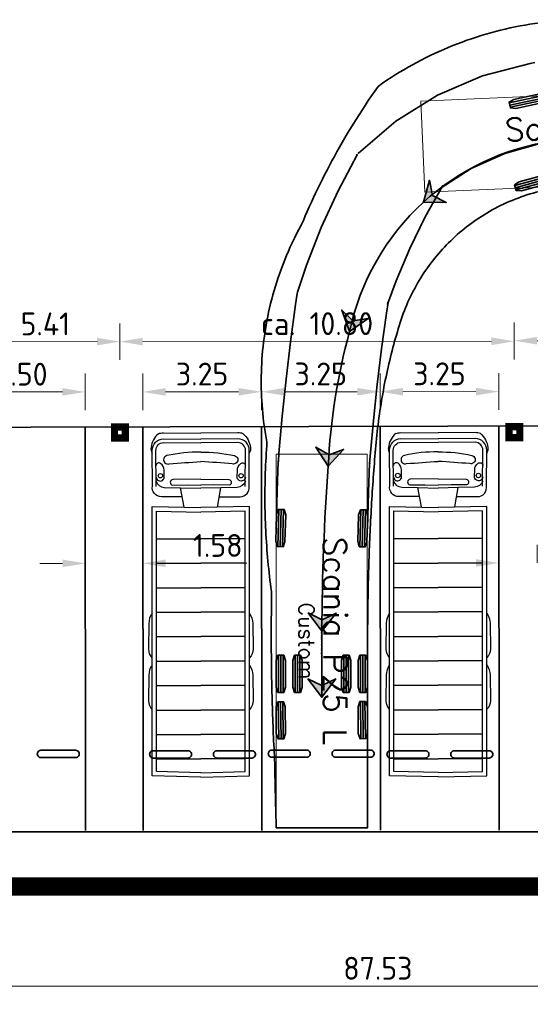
# Model space of a CAD drawing. Header units: metres. Extents: x -173 to 224, y -225 to 46.
# Tile 25 of 42: x 28 to 42, y -30 to -3. Entities that reach past the tile are written whole.
import ezdxf
from ezdxf.enums import TextEntityAlignment as Align

# ---------------------------------------------------------------- set-up
doc = ezdxf.new("R2010")
doc.units = ezdxf.units.M
doc.layers.get('0').update_dxf_attribs({"lineweight": 25})
doc.layers.get('Defpoints').update_dxf_attribs({"color": 40, "lineweight": 25})
for name, color, linetype, lineweight in [('N-WE-GR-GRAS-G', 60, 'Continuous', 35), ('N-WE-VH-KANTVERHARDING-G', 210, 'Continuous', 35), ('X-XX-AL-AANKLEDING-S', 7, 'Continuous', 25), ('X-XX-AL-M-250', 7, 'Continuous', 18)]:
    doc.layers.add(name, color=color, linetype=linetype, lineweight=lineweight)
doc.layers.add('X-XX-AL-BESTAANDE PIJLER OVERKAPPING-A', color=130, linetype='Continuous')
doc.layers.add('X-XX-AL-EXTRA TERREIN PARKEREN', color=30, linetype='Continuous')
doc.styles.add('NLCS-ISO-M250-T25', font='NLCS-ISO.ttf', dxfattribs={"height": 0.625})
doc.styles.add('TSText', font='Simplex.shx')
doc.dimstyles.new('NLCS-M250-T25-PIJL_L2_H4', dxfattribs={"dimscale": 0.25, "dimtxt": 2.5, "dimasz": 2.5, "dimexe": 2, "dimexo": 2, "dimgap": 0.7, "dimtad": 1, "dimzin": 0, "dimdsep": 46, "dimtxsty": 'NLCS-ISO-M250-T25', "dimcen": 0, "dimdle": 2, "dimclrd": 256, "dimclre": 256, "dimclrt": 256, "dimadec": 4, "dimazin": 0, "dimtfac": 1, "dimtdec": 3, "dimtofl": 0, "dimtmove": 0, "dimatfit": 3, "dimfxl": 2, "dimfxlon": 1, "dimtfillclr": 256, "dimtolj": 1, "dimtzin": 0, "dimlwd": -1, "dimlwe": -1, "dimarcsym": 0})

# ---------------------------------------------------------------- blocks, each defined once
blk = doc.blocks.new('*D85')
at = {"layer": 'Defpoints', "color": 0, "transparency": 16777216}
for p in [(-5.896, -26.654), (81.638, -26.654), (81.638, -29.383)]:
    blk.add_point(p, dxfattribs=at)
at = {"layer": 'X-XX-AL-M-250', "transparency": 16777216}
for p, q in [((-5.896, -28.883), (-5.896, -29.883)), ((81.638, -28.883), (81.638, -29.883)), ((-5.271, -29.383), (81.013, -29.383))]:
    blk.add_line(p, q, dxfattribs=at)
for points in [[(-5.271, -29.279), (-5.271, -29.487), (-5.896, -29.383)], [(81.013, -29.279), (81.013, -29.487), (81.638, -29.383)]]:
    blk.add_solid(points, dxfattribs=at)
at = {"layer": 'X-XX-AL-M-250', "transparency": 16777216, "insert": (37.871, -28.896), "char_height": 0.625, "attachment_point": 5, "style": 'NLCS-ISO-M250-T25'}
blk.add_mtext('\\A1;87.53', dxfattribs=at)
blk = doc.blocks.new('*D148')
at = {"layer": 'Defpoints', "color": 0, "transparency": 16777216}
for p in [(29.858, -13.105), (26.361, -16.824), (29.861, -16.821)]:
    blk.add_point(p, dxfattribs=at)
at = {"layer": 'X-XX-AL-M-250', "transparency": 16777216}
for p, q in [((26.358, -13.609), (26.357, -12.609)), ((29.858, -13.605), (29.857, -12.605)), ((26.983, -13.108), (29.233, -13.106))]:
    blk.add_line(p, q, dxfattribs=at)
for points in [[(26.983, -13.004), (26.983, -13.212), (26.358, -13.109)], [(29.233, -13.002), (29.233, -13.21), (29.858, -13.105)]]:
    blk.add_solid(points, dxfattribs=at)
at = {"layer": 'X-XX-AL-M-250', "transparency": 16777216, "insert": (28.107, -12.62), "char_height": 0.625, "attachment_point": 5, "rotation": 0.0517, "style": 'NLCS-ISO-M250-T25'}
blk.add_mtext('\\A1;3.50', dxfattribs=at)
blk = doc.blocks.new('*D149')
at = {"layer": 'Defpoints', "color": 0, "transparency": 16777216}
for p in [(30.807, -11.728), (25.397, -14.38), (30.809, -14.375)]:
    blk.add_point(p, dxfattribs=at)
at = {"layer": 'X-XX-AL-M-250', "transparency": 16777216}
for p, q in [((25.395, -12.233), (25.395, -11.233)), ((30.807, -12.228), (30.806, -11.228)), ((26.02, -11.732), (30.182, -11.728))]:
    blk.add_line(p, q, dxfattribs=at)
for points in [[(26.02, -11.628), (26.02, -11.836), (25.395, -11.733)], [(30.181, -11.624), (30.182, -11.832), (30.807, -11.728)]]:
    blk.add_solid(points, dxfattribs=at)
at = {"layer": 'X-XX-AL-M-250', "transparency": 16777216, "insert": (28.1, -11.242), "char_height": 0.625, "attachment_point": 5, "rotation": 0.0517, "style": 'NLCS-ISO-M250-T25'}
blk.add_mtext('\\A1;ca. 5.41', dxfattribs=at)
blk = doc.blocks.new('*D150')
at = {"layer": 'Defpoints', "color": 0, "transparency": 16777216}
for p in [(41.606, -11.718), (30.809, -14.375), (41.609, -14.365)]:
    blk.add_point(p, dxfattribs=at)
at = {"layer": 'X-XX-AL-M-250', "transparency": 16777216}
for p, q in [((30.807, -12.228), (30.806, -11.228)), ((41.607, -12.218), (41.606, -11.218)), ((31.432, -11.727), (40.981, -11.718))]:
    blk.add_line(p, q, dxfattribs=at)
for points in [[(31.431, -11.623), (31.432, -11.831), (30.807, -11.728)], [(40.981, -11.614), (40.982, -11.823), (41.606, -11.718)]]:
    blk.add_solid(points, dxfattribs=at)
at = {"layer": 'X-XX-AL-M-250', "transparency": 16777216, "insert": (36.206, -11.235), "char_height": 0.625, "attachment_point": 5, "rotation": 0.0517, "style": 'NLCS-ISO-M250-T25'}
blk.add_mtext('\\A1;ca. 10.80', dxfattribs=at)
blk = doc.blocks.new('*D151')
at = {"layer": 'Defpoints', "color": 0, "transparency": 16777216}
for p in [(34.683, -13.102), (31.434, -14.103), (34.684, -14.1)]:
    blk.add_point(p, dxfattribs=at)
at = {"layer": 'X-XX-AL-M-250', "transparency": 16777216}
for p, q in [((31.433, -13.603), (31.432, -12.605)), ((34.683, -13.6), (34.682, -12.602)), ((32.058, -13.105), (34.058, -13.103))]:
    blk.add_line(p, q, dxfattribs=at)
for points in [[(32.058, -13), (32.058, -13.209), (31.433, -13.105)], [(34.058, -12.999), (34.058, -13.207), (34.683, -13.102)]]:
    blk.add_solid(points, dxfattribs=at)
at = {"layer": 'X-XX-AL-M-250', "transparency": 16777216, "insert": (33.057, -12.616), "char_height": 0.625, "attachment_point": 5, "rotation": 0.0517, "style": 'NLCS-ISO-M250-T25'}
blk.add_mtext('\\A1;3.25', dxfattribs=at)
blk = doc.blocks.new('*D152')
at = {"layer": 'Defpoints', "color": 0, "transparency": 16777216}
for p in [(37.933, -13.099), (34.684, -14.1), (37.934, -14.097)]:
    blk.add_point(p, dxfattribs=at)
at = {"layer": 'X-XX-AL-M-250', "transparency": 16777216}
for p, q in [((34.683, -13.6), (34.682, -12.602)), ((37.933, -13.597), (37.932, -12.599)), ((35.308, -13.102), (37.308, -13.1))]:
    blk.add_line(p, q, dxfattribs=at)
for points in [[(35.308, -12.997), (35.308, -13.206), (34.683, -13.102)], [(37.308, -12.996), (37.308, -13.204), (37.933, -13.099)]]:
    blk.add_solid(points, dxfattribs=at)
at = {"layer": 'X-XX-AL-M-250', "transparency": 16777216, "insert": (36.307, -12.613), "char_height": 0.625, "attachment_point": 5, "rotation": 0.0517, "style": 'NLCS-ISO-M250-T25'}
blk.add_mtext('\\A1;3.25', dxfattribs=at)
blk = doc.blocks.new('*D153')
at = {"layer": 'Defpoints', "color": 0, "transparency": 16777216}
for p in [(41.183, -13.096), (37.934, -14.097), (41.184, -14.094)]:
    blk.add_point(p, dxfattribs=at)
at = {"layer": 'X-XX-AL-M-250', "transparency": 16777216}
for p, q in [((37.933, -13.597), (37.932, -12.599)), ((41.183, -13.594), (41.182, -12.596)), ((38.558, -13.099), (40.558, -13.097))]:
    blk.add_line(p, q, dxfattribs=at)
for points in [[(38.558, -12.995), (38.558, -13.203), (37.933, -13.099)], [(40.558, -12.993), (40.558, -13.201), (41.183, -13.096)]]:
    blk.add_solid(points, dxfattribs=at)
at = {"layer": 'X-XX-AL-M-250', "transparency": 16777216, "insert": (39.557, -12.61), "char_height": 0.625, "attachment_point": 5, "rotation": 0.0517, "style": 'NLCS-ISO-M250-T25'}
blk.add_mtext('\\A1;3.25', dxfattribs=at)
blk = doc.blocks.new('*D155')
at = {"layer": 'Defpoints', "color": 0, "transparency": 16777216}
for p in [(52.406, -11.693), (41.609, -14.351), (52.409, -14.341)]:
    blk.add_point(p, dxfattribs=at)
at = {"layer": 'X-XX-AL-M-250', "transparency": 16777216}
for p, q in [((41.607, -12.203), (41.606, -11.203)), ((52.407, -12.193), (52.406, -11.193)), ((42.231, -11.703), (51.781, -11.694))]:
    blk.add_line(p, q, dxfattribs=at)
for points in [[(42.231, -11.598), (42.232, -11.807), (41.606, -11.703)], [(51.781, -11.59), (51.782, -11.798), (52.406, -11.693)]]:
    blk.add_solid(points, dxfattribs=at)
at = {"layer": 'X-XX-AL-M-250', "transparency": 16777216, "insert": (47.006, -11.211), "char_height": 0.625, "attachment_point": 5, "rotation": 0.0517, "style": 'NLCS-ISO-M250-T25'}
blk.add_mtext('\\A1;ca. 10.80', dxfattribs=at)
blk = doc.blocks.new('*D170')
at = {"layer": 'Defpoints', "color": 0, "transparency": 16777216}
for p in [(29.862, -17.802), (31.437, -17.801), (31.437, -17.801)]:
    blk.add_point(p, dxfattribs=at)
at = {"layer": 'X-XX-AL-M-250', "transparency": 16777216}
for p, q in [((29.862, -17.802), (29.862, -17.302)), ((31.437, -17.801), (31.437, -17.301)), ((29.237, -17.803), (28.612, -17.803)), ((32.062, -17.8), (34.287, -17.798))]:
    blk.add_line(p, q, dxfattribs=at)
for points in [[(29.237, -17.699), (29.237, -17.907), (29.862, -17.802)], [(32.062, -17.696), (32.062, -17.905), (31.437, -17.801)]]:
    blk.add_solid(points, dxfattribs=at)
at = {"layer": 'X-XX-AL-M-250', "transparency": 16777216, "insert": (33.487, -17.312), "char_height": 0.625, "attachment_point": 5, "rotation": 0.0517, "style": 'NLCS-ISO-M250-T25'}
blk.add_mtext('\\A1;1.58', dxfattribs=at)
blk = doc.blocks.new('*D171')
at = {"layer": 'Defpoints', "color": 0, "transparency": 16777216}
for p in [(41.187, -17.792), (42.237, -17.791), (42.237, -17.791)]:
    blk.add_point(p, dxfattribs=at)
at = {"layer": 'X-XX-AL-M-250', "transparency": 16777216}
for p, q in [((41.187, -17.792), (41.187, -17.292)), ((42.237, -17.791), (42.237, -17.291)), ((40.562, -17.793), (39.937, -17.793)), ((42.862, -17.791), (45.087, -17.789))]:
    blk.add_line(p, q, dxfattribs=at)
for points in [[(40.562, -17.689), (40.562, -17.897), (41.187, -17.792)], [(42.862, -17.686), (42.862, -17.895), (42.237, -17.791)]]:
    blk.add_solid(points, dxfattribs=at)
at = {"layer": 'X-XX-AL-M-250', "transparency": 16777216, "insert": (44.287, -17.302), "char_height": 0.625, "attachment_point": 5, "rotation": 0.0517, "style": 'NLCS-ISO-M250-T25'}
blk.add_mtext('\\A1;1.05', dxfattribs=at)
blk = doc.blocks.new('*U370')
at = {"layer": 'N-WE-GR-GRAS-G', "color": 2, "linetype": 'Continuous', "lineweight": 0, "ltscale": 0.3048, "transparency": 33554687}
blk.add_circle((0, 0), 0.0127, dxfattribs=at)
blk = doc.blocks.new('*U372')
at = {"layer": 'N-WE-GR-GRAS-G', "color": 2, "linetype": 'Continuous', "lineweight": 0, "ltscale": 0.3048, "transparency": 33554687}
blk.add_circle((0, 0), 0.0127, dxfattribs=at)
blk = doc.blocks.new('*U373')
at = {"layer": 'N-WE-GR-GRAS-G', "color": 2, "linetype": 'Continuous', "lineweight": 0, "ltscale": 0.3048, "transparency": 33554687}
blk.add_circle((0, 0), 0.0127, dxfattribs=at)
blk = doc.blocks.new('*U374')
at = {"layer": 'N-WE-GR-GRAS-G', "color": 2, "linetype": 'Continuous', "lineweight": 0, "ltscale": 0.3048, "transparency": 33554687}
blk.add_circle((0, 0), 0.0127, dxfattribs=at)
blk = doc.blocks.new('*U375')
at = {"layer": 'N-WE-GR-GRAS-G', "color": 2, "linetype": 'Continuous', "lineweight": 0, "ltscale": 0.3048, "transparency": 33554687}
blk.add_circle((0, 0), 0.0127, dxfattribs=at)
blk = doc.blocks.new('*U376')
at = {"layer": 'N-WE-GR-GRAS-G', "color": 2, "linetype": 'Continuous', "lineweight": 0, "ltscale": 0.3048, "transparency": 33554687}
blk.add_circle((0, 0), 0.0127, dxfattribs=at)
blk = doc.blocks.new('*U377')
at = {"layer": 'N-WE-GR-GRAS-G', "color": 2, "linetype": 'Continuous', "lineweight": 0, "ltscale": 0.3048, "transparency": 33554687}
blk.add_circle((0, 0), 0.0127, dxfattribs=at)
blk = doc.blocks.new('*U378')
at = {"layer": 'N-WE-GR-GRAS-G', "color": 2, "linetype": 'Continuous', "lineweight": 0, "ltscale": 0.3048, "transparency": 33554687}
blk.add_circle((0, 0), 0.0127, dxfattribs=at)
blk = doc.blocks.new('*U379')
at = {"layer": 'N-WE-GR-GRAS-G', "color": 2, "linetype": 'Continuous', "lineweight": 0, "ltscale": 0.3048, "transparency": 33554687}
blk.add_circle((0, 0), 0.0127, dxfattribs=at)
blk = doc.blocks.new('*U380')
at = {"layer": 'N-WE-GR-GRAS-G', "color": 2, "linetype": 'Continuous', "lineweight": 0, "ltscale": 0.3048, "transparency": 33554687}
blk.add_circle((0, 0), 0.0127, dxfattribs=at)
blk = doc.blocks.new('*U381')
at = {"layer": 'N-WE-GR-GRAS-G', "color": 2, "linetype": 'Continuous', "lineweight": 0, "ltscale": 0.3048, "transparency": 33554687}
blk.add_circle((0, 0), 0.0127, dxfattribs=at)
blk = doc.blocks.new('*U382')
at = {"layer": 'N-WE-GR-GRAS-G', "color": 2, "linetype": 'Continuous', "lineweight": 0, "ltscale": 0.3048, "transparency": 33554687}
blk.add_circle((0, 0), 0.0127, dxfattribs=at)
blk = doc.blocks.new('*U383')
at = {"layer": 'N-WE-GR-GRAS-G', "color": 2, "linetype": 'Continuous', "lineweight": 0, "ltscale": 0.3048, "transparency": 33554687}
blk.add_circle((0, 0), 0.0127, dxfattribs=at)
blk = doc.blocks.new('*U384')
at = {"layer": 'N-WE-GR-GRAS-G', "color": 2, "linetype": 'Continuous', "lineweight": 0, "ltscale": 0.3048, "transparency": 33554687}
blk.add_circle((0, 0), 0.0127, dxfattribs=at)
blk = doc.blocks.new('*U385')
at = {"layer": 'N-WE-GR-GRAS-G', "color": 3, "linetype": 'Continuous', "ltscale": 0.3048, "transparency": 33554687, "flags": 128}
for points in [[(34.777, -12.781), (34.778, -12.667), (34.781, -12.552), (34.785, -12.437), (34.79, -12.322), (34.797, -12.207), (34.806, -12.091), (34.816, -11.975), (34.828, -11.858), (34.842, -11.741), (34.857, -11.624), (34.873, -11.507), (34.891, -11.389), (34.911, -11.271), (34.933, -11.153), (34.956, -11.035), (34.981, -10.916), (35.008, -10.797), (35.036, -10.678), (35.067, -10.559), (35.099, -10.439), (35.133, -10.32), (35.168, -10.2), (35.206, -10.081), (35.245, -9.961), (35.286, -9.842), (35.33, -9.722), (35.375, -9.603), (35.421, -9.484), (35.47, -9.366), (35.521, -9.247), (35.573, -9.129), (35.627, -9.011), (35.686, -8.889), (35.747, -8.768), (35.809, -8.647), (35.873, -8.528), (35.932, -8.406), (35.984, -8.279), (36.039, -8.153), (36.095, -8.028), (36.151, -7.902), (36.209, -7.777), (36.268, -7.651), (36.328, -7.526), (36.389, -7.4), (36.452, -7.275), (36.515, -7.149), (36.58, -7.024), (36.646, -6.898), (36.713, -6.772), (36.781, -6.646), (36.851, -6.52), (36.922, -6.394), (36.994, -6.267), (37.068, -6.141), (37.143, -6.014), (37.219, -5.887), (37.297, -5.76), (37.377, -5.632), (37.457, -5.505), (37.54, -5.377), (37.624, -5.249), (37.71, -5.12), (37.797, -4.992), (37.886, -4.863), (37.977, -4.734), (38.096, -4.644), (38.22, -4.56), (38.334, -4.486), (38.449, -4.413), (38.565, -4.341), (38.682, -4.271), (38.8, -4.203), (38.919, -4.136), (39.039, -4.071), (39.159, -4.008), (39.281, -3.946), (39.403, -3.886), (39.527, -3.827), (39.651, -3.771), (39.776, -3.716), (39.901, -3.662), (40.027, -3.611), (40.154, -3.561), (40.282, -3.513), (40.411, -3.467), (40.54, -3.422), (40.67, -3.379), (40.8, -3.338), (40.931, -3.299), (41.063, -3.261), (41.195, -3.226), (41.328, -3.192), (41.462, -3.16), (41.596, -3.129), (41.731, -3.101), (41.866, -3.074), (42.002, -3.05), (42.138, -3.027), (42.275, -3.006), (42.412, -2.987), (42.55, -2.97), (42.688, -2.954), (42.826, -2.941), (42.965, -2.93), (43.104, -2.92), (43.243, -2.912), (43.382, -2.907), (43.522, -2.903), (43.661, -2.901), (43.801, -2.902), (43.941, -2.904), (44.08, -2.908), (44.22, -2.915), (44.359, -2.923), (44.499, -2.933), (44.61, -2.943), (44.72, -2.954), (44.83, -2.965), (44.938, -2.979), (45.045, -2.993), (45.151, -3.007), (45.256, -3.024), (45.361, -3.041), (45.465, -3.059), (45.568, -3.078), (45.671, -3.099), (45.773, -3.12), (45.875, -3.142), (45.977, -3.166), (46.078, -3.19), (46.179, -3.216), (46.281, -3.243), (46.382, -3.27), (46.483, -3.299), (46.584, -3.33), (46.686, -3.361), (46.787, -3.393), (46.889, -3.428), (46.991, -3.463), (47.093, -3.499), (47.196, -3.537), (47.298, -3.577), (47.401, -3.618), (47.504, -3.66), (47.608, -3.703), (47.642, -3.718), (47.677, -3.733), (47.711, -3.748), (47.746, -3.764), (47.78, -3.779), (47.815, -3.795), (47.849, -3.811), (47.884, -3.827), (47.919, -3.843), (47.953, -3.859), (47.988, -3.876), (48.022, -3.893), (48.057, -3.909), (48.092, -3.927), (48.126, -3.944), (48.161, -3.961), (48.196, -3.978), (48.23, -3.996), (48.265, -4.014), (48.3, -4.032), (48.334, -4.05), (48.369, -4.069), (48.404, -4.088), (48.438, -4.107), (48.473, -4.125), (48.508, -4.145), (48.543, -4.164), (48.577, -4.184), (48.612, -4.203), (48.647, -4.223), (48.682, -4.243), (48.717, -4.264), (48.751, -4.284), (48.786, -4.305), (48.821, -4.326), (48.856, -4.347), (48.891, -4.368), (48.925, -4.39), (48.96, -4.412), (48.995, -4.433), (49.03, -4.456), (49.065, -4.478), (49.1, -4.5), (49.135, -4.523), (49.169, -4.546), (49.204, -4.57), (49.239, -4.593), (49.274, -4.616), (49.309, -4.64), (49.344, -4.665), (49.454, -7.188)], [(49.454, -7.188), (49.42, -7.189), (49.386, -7.191), (49.352, -7.192), (49.318, -7.194), (49.285, -7.195), (49.251, -7.196), (49.217, -7.198), (49.183, -7.199), (49.149, -7.201), (49.115, -7.202), (49.082, -7.204), (49.048, -7.205), (49.014, -7.207), (48.98, -7.208), (48.946, -7.21), (48.912, -7.211), (48.879, -7.213), (48.845, -7.214), (48.811, -7.216), (48.777, -7.217), (48.743, -7.219), (48.709, -7.22), (48.676, -7.221), (48.642, -7.223), (48.608, -7.224), (48.574, -7.226), (48.54, -7.227), (48.506, -7.229), (48.473, -7.23), (48.439, -7.232), (48.405, -7.233), (48.371, -7.235), (48.337, -7.236), (48.303, -7.238), (48.27, -7.239), (48.236, -7.241), (48.202, -7.242), (48.168, -7.244), (48.134, -7.245), (48.1, -7.246), (48.067, -7.248), (48.033, -7.249), (47.999, -7.251), (47.965, -7.252), (47.931, -7.254), (47.897, -7.255), (47.863, -7.257), (47.83, -7.258), (47.796, -7.26), (47.762, -7.261), (47.66, -7.266), (47.558, -7.27), (47.457, -7.274), (47.355, -7.279), (47.253, -7.283), (47.151, -7.288), (47.049, -7.292), (46.947, -7.297), (46.845, -7.301), (46.742, -7.305), (46.64, -7.31), (46.538, -7.314), (46.436, -7.319), (46.334, -7.323), (46.232, -7.328), (46.13, -7.332), (46.028, -7.336), (45.926, -7.341), (45.825, -7.345), (45.723, -7.35), (45.622, -7.354), (45.522, -7.358), (45.421, -7.363), (45.321, -7.367), (45.221, -7.372), (45.122, -7.376), (45.023, -7.38), (44.924, -7.384), (44.826, -7.389), (44.729, -7.393), (44.642, -7.397), (44.555, -7.4), (44.468, -7.404), (44.381, -7.408), (44.295, -7.412), (44.208, -7.416), (44.121, -7.419), (44.034, -7.423), (43.947, -7.427), (43.86, -7.431), (43.773, -7.434), (43.686, -7.438), (43.598, -7.442), (43.511, -7.446), (43.423, -7.45), (43.335, -7.455), (43.248, -7.462), (43.161, -7.47), (43.074, -7.48), (42.987, -7.491), (42.901, -7.503), (42.815, -7.517), (42.729, -7.532), (42.644, -7.548), (42.558, -7.566), (42.474, -7.585), (42.389, -7.606), (42.305, -7.628), (42.222, -7.651), (42.139, -7.676), (42.056, -7.702), (41.974, -7.729), (41.892, -7.758), (41.81, -7.788), (41.73, -7.819), (41.649, -7.851), (41.57, -7.885), (41.49, -7.92), (41.412, -7.957), (41.334, -7.994), (41.256, -8.033), (41.179, -8.073), (41.103, -8.115), (41.028, -8.157), (40.953, -8.201), (40.879, -8.246), (40.806, -8.293), (40.733, -8.34), (40.665, -8.386), (40.598, -8.433), (40.531, -8.481), (40.465, -8.53), (40.4, -8.58), (40.336, -8.631), (40.272, -8.683), (40.21, -8.736), (40.148, -8.79), (40.087, -8.845), (40.027, -8.901), (39.967, -8.957), (39.909, -9.015), (39.851, -9.073), (39.795, -9.133), (39.739, -9.193), (39.684, -9.254), (39.63, -9.316), (39.577, -9.378), (39.525, -9.442), (39.474, -9.506), (39.424, -9.571), (39.375, -9.637), (39.327, -9.704), (39.28, -9.771), (39.234, -9.839), (39.189, -9.908), (39.145, -9.977), (39.102, -10.047), (39.06, -10.118), (39.02, -10.19), (38.98, -10.262), (38.941, -10.335), (38.904, -10.408), (38.868, -10.482), (38.832, -10.557), (38.797, -10.634), (38.763, -10.713), (38.73, -10.793), (38.698, -10.873), (38.667, -10.954), (38.638, -11.036), (38.61, -11.119), (38.583, -11.202), (38.557, -11.286), (38.531, -11.37), (38.506, -11.455), (38.481, -11.541), (38.456, -11.626), (38.432, -11.712), (38.408, -11.799), (38.385, -11.886), (38.362, -11.974), (38.34, -12.062), (38.318, -12.15), (38.296, -12.239), (38.275, -12.328), (38.254, -12.418), (38.234, -12.508), (38.214, -12.599), (38.195, -12.69), (38.176, -12.781), (38.157, -12.873), (38.14, -12.965), (38.122, -13.057), (38.105, -13.15), (38.089, -13.243), (38.073, -13.337), (38.058, -13.431), (38.043, -13.525), (38.028, -13.619), (38.015, -13.713), (38.001, -13.808), (37.989, -13.903), (37.977, -13.998), (37.965, -14.093), (37.954, -14.189), (37.944, -14.285), (37.934, -14.381), (37.925, -14.477), (37.916, -14.573), (37.908, -14.67), (37.899, -14.766), (37.892, -14.863), (37.884, -14.96), (37.876, -15.057), (37.869, -15.154), (37.861, -15.252), (37.854, -15.35), (37.847, -15.447), (37.84, -15.545), (37.833, -15.643), (37.827, -15.741), (37.82, -15.84), (37.814, -15.938), (37.808, -16.037), (37.802, -16.135), (37.796, -16.234), (37.79, -16.333), (37.785, -16.432), (37.779, -16.531), (37.774, -16.63), (37.769, -16.729), (37.764, -16.829), (37.759, -16.928), (37.755, -17.027), (37.751, -17.127), (37.746, -17.226), (37.742, -17.326), (37.738, -17.425), (37.734, -17.525), (37.731, -17.625), (37.727, -17.724), (37.724, -17.824), (37.721, -17.924), (37.718, -18.023), (37.715, -18.123), (37.713, -18.223), (37.71, -18.323), (37.708, -18.423), (37.706, -18.523), (37.704, -18.623), (37.702, -18.723), (37.7, -18.823), (37.699, -18.923), (37.698, -19.023), (37.696, -19.123), (37.695, -19.224), (37.694, -19.324), (37.693, -19.424), (37.692, -19.525), (37.691, -19.625), (37.691, -19.726), (37.69, -19.826), (37.689, -19.927), (37.689, -20.028), (37.688, -20.128), (37.688, -20.229), (37.688, -20.33), (37.687, -20.431), (37.687, -20.532), (37.687, -20.633), (37.687, -20.734), (37.687, -20.835), (37.687, -20.936), (37.687, -21.037), (37.687, -21.138), (37.687, -21.239), (37.687, -21.341), (37.688, -21.442), (37.688, -21.543), (37.688, -21.645), (37.688, -21.746), (37.688, -21.847), (37.688, -21.949), (37.688, -22.05), (37.688, -22.152), (37.688, -22.253), (37.688, -22.354), (37.688, -22.456), (37.688, -22.557), (37.688, -22.659), (37.688, -22.76), (37.689, -22.861), (37.689, -22.962), (37.689, -23.064), (37.689, -23.165), (37.689, -23.266), (37.689, -23.365), (37.689, -23.399), (37.689, -23.433), (37.689, -23.467), (37.689, -23.5), (37.689, -23.534), (37.689, -23.568), (37.689, -23.602), (37.689, -23.635), (37.689, -23.669), (37.689, -23.703), (37.689, -23.737), (37.689, -23.77), (37.689, -23.804), (37.689, -23.838), (37.689, -23.872), (37.689, -23.905), (37.689, -23.939), (37.689, -23.973), (37.689, -24.007), (37.689, -24.04), (37.689, -24.074), (37.689, -24.108), (37.689, -24.141), (37.689, -24.175), (37.69, -24.209), (37.69, -24.242), (37.69, -24.276), (37.69, -24.31), (37.69, -24.343), (37.69, -24.377), (37.69, -24.41), (37.69, -24.444), (37.69, -24.477), (37.69, -24.511), (37.69, -24.544), (37.69, -24.578), (37.69, -24.611), (37.69, -24.645), (37.69, -24.678), (37.69, -24.711), (37.69, -24.745), (37.69, -24.778), (37.69, -24.811), (37.69, -24.844), (37.69, -24.877), (37.69, -24.91), (37.69, -24.943), (37.69, -24.976), (37.69, -25.009), (37.69, -25.042), (35.19, -25.043), (35.189, -25.011), (35.188, -24.978), (35.187, -24.945), (35.186, -24.912), (35.185, -24.879), (35.184, -24.846), (35.183, -24.813), (35.182, -24.78), (35.181, -24.746), (35.18, -24.713), (35.179, -24.68), (35.179, -24.646), (35.178, -24.613), (35.177, -24.58), (35.176, -24.546), (35.175, -24.513), (35.174, -24.479), (35.173, -24.446), (35.172, -24.412), (35.171, -24.379), (35.17, -24.345), (35.17, -24.311), (35.169, -24.278), (35.168, -24.244), (35.167, -24.21), (35.166, -24.177), (35.165, -24.143), (35.165, -24.109), (35.164, -24.076), (35.163, -24.042), (35.162, -24.008), (35.162, -23.975), (35.161, -23.941), (35.16, -23.907), (35.159, -23.873), (35.158, -23.84), (35.158, -23.806), (35.157, -23.772), (35.156, -23.739), (35.156, -23.705), (35.155, -23.671), (35.154, -23.637), (35.153, -23.603), (35.153, -23.57), (35.152, -23.536), (35.151, -23.502), (35.151, -23.468), (35.15, -23.435), (35.149, -23.401), (35.149, -23.367), (35.147, -23.267), (35.143, -23.166), (35.138, -23.065), (35.133, -22.964), (35.128, -22.863), (35.123, -22.761), (35.118, -22.66), (35.114, -22.558), (35.109, -22.457), (35.105, -22.355), (35.101, -22.254), (35.097, -22.152), (35.093, -22.05), (35.09, -21.949), (35.086, -21.847), (35.083, -21.745), (35.08, -21.643), (35.077, -21.541), (35.074, -21.439), (35.072, -21.337), (35.069, -21.235), (35.067, -21.133), (35.065, -21.031), (35.063, -20.929), (35.061, -20.827), (35.059, -20.725), (35.058, -20.622), (35.057, -20.52), (35.056, -20.418), (35.055, -20.315), (35.054, -20.213), (35.053, -20.11), (35.053, -20.008), (35.052, -19.905), (35.052, -19.803), (35.052, -19.7), (35.053, -19.597), (35.053, -19.494), (35.053, -19.391), (35.054, -19.288), (35.055, -19.185), (35.056, -19.082), (35.057, -18.979), (35.059, -18.876), (35.06, -18.773), (35.062, -18.67), (35.058, -18.566), (35.044, -18.462), (35.031, -18.359), (35.018, -18.255), (35.005, -18.151), (34.994, -18.047), (34.982, -17.943), (34.972, -17.839), (34.962, -17.735), (34.952, -17.63), (34.943, -17.526), (34.935, -17.422), (34.927, -17.317), (34.92, -17.213), (34.913, -17.108), (34.907, -17.004), (34.902, -16.899), (34.897, -16.795), (34.893, -16.69), (34.889, -16.585), (34.886, -16.481), (34.883, -16.376), (34.881, -16.271), (34.88, -16.166), (34.879, -16.06), (34.879, -15.955), (34.879, -15.85), (34.88, -15.744), (34.882, -15.638), (34.884, -15.533), (34.886, -15.427), (34.89, -15.32), (34.894, -15.214), (34.898, -15.108), (34.903, -15.001), (34.909, -14.894), (34.915, -14.788), (34.922, -14.681), (34.93, -14.573), (34.93, -14.465), (34.91, -14.355), (34.891, -14.244), (34.874, -14.133), (34.858, -14.021), (34.844, -13.91), (34.831, -13.798), (34.819, -13.686), (34.809, -13.573), (34.8, -13.461), (34.793, -13.348), (34.787, -13.235), (34.782, -13.122), (34.779, -13.008), (34.777, -12.895), (34.777, -12.781)]]:
    blk.add_lwpolyline(points, dxfattribs=at)
blk = doc.blocks.new('*U387')
at = {"layer": 'N-WE-GR-GRAS-G', "color": 254, "linetype": 'Continuous', "lineweight": 0, "ltscale": 0.3048, "transparency": 33554687}
blk.add_lwpolyline([(0, 1.25), (-10.24, 1.25), (-10.24, -1.25), (0, -1.25), (0, 1.25), (0, 1.25)], close=True, dxfattribs=at)
blk = doc.blocks.new('*U386')
at = {"layer": 'N-WE-GR-GRAS-G', "color": 2, "linetype": 'Continuous', "ltscale": 0.3048, "transparency": 33554687}
for p, q in [((0.498, 0.952), (-0.423, 1.383)), ((0.444, 0.837), (-0.476, 1.268)), ((0.471, 0.895), (-0.449, 1.325)), ((-4.841, 1.058), (-5.835, 0.848)), ((-4.827, 0.996), (-5.822, 0.786)), ((-4.814, 0.934), (-5.808, 0.724)), ((-3.53, 1.034), (-4.545, 0.99)), ((-3.527, 0.971), (-4.543, 0.927)), ((-3.525, 0.907), (-4.54, 0.863)), ((-3.51, 0.577), (-4.525, 0.533)), ((-3.508, 0.514), (-4.523, 0.47)), ((-3.505, 0.451), (-4.52, 0.406)), ((-3.453, -0.753), (-4.468, -0.797)), ((0.436, -1.323), (-0.418, -0.774)), ((-3.45, -0.816), (-4.465, -0.86)), ((-3.447, -0.88), (-4.462, -0.924)), ((0.367, -1.43), (-0.487, -0.88)), ((0.402, -1.377), (-0.453, -0.827)), ((-4.705, -1.152), (-5.686, -1.418)), ((-4.688, -1.213), (-5.669, -1.479)), ((-4.672, -1.274), (-5.652, -1.54)), ((-3.433, -1.21), (-4.448, -1.254)), ((-3.43, -1.273), (-4.445, -1.317)), ((-3.427, -1.337), (-4.442, -1.381))]:
    blk.add_line(p, q, dxfattribs=at)
at = {"layer": 'N-WE-GR-GRAS-G', "color": 254, "linetype": 'Continuous', "ltscale": 0.3048, "transparency": 33554687, "flags": 128}
for points in [[(0.504, 0.966), (0.437, 0.823), (0.288, 0.84), (-0.374, 1.15), (-0.483, 1.254), (-0.416, 1.397), (-0.267, 1.38), (0.396, 1.07)], [(-4.844, 1.074), (-4.811, 0.918), (-4.94, 0.842), (-5.656, 0.691), (-5.805, 0.708), (-5.838, 0.864), (-5.709, 0.94), (-4.993, 1.091)], [(-3.531, 1.05), (-3.524, 0.892), (-3.664, 0.838), (-4.395, 0.806), (-4.539, 0.848), (-4.546, 1.006), (-4.406, 1.06), (-3.675, 1.092)], [(-3.511, 0.593), (-3.504, 0.435), (-3.644, 0.381), (-4.375, 0.349), (-4.519, 0.391), (-4.526, 0.549), (-4.386, 0.603), (-3.655, 0.635)], [(-3.453, -0.737), (-3.446, -0.895), (-3.586, -0.949), (-4.317, -0.981), (-4.461, -0.94), (-4.468, -0.781), (-4.328, -0.727), (-3.597, -0.696)], [(0.445, -1.31), (0.359, -1.443), (0.213, -1.407), (-0.402, -1.011), (-0.496, -0.894), (-0.41, -0.76), (-0.264, -0.797), (0.351, -1.193)], [(-4.709, -1.137), (-4.668, -1.29), (-4.792, -1.373), (-5.498, -1.564), (-5.648, -1.555), (-5.69, -1.402), (-5.565, -1.319), (-4.859, -1.128)], [(-3.433, -1.194), (-3.427, -1.352), (-3.567, -1.406), (-4.297, -1.438), (-4.442, -1.396), (-4.448, -1.238), (-4.308, -1.184), (-3.578, -1.152)]]:
    blk.add_lwpolyline(points, close=True, dxfattribs=at)
at = {"layer": 'N-WE-GR-GRAS-G', "rotation": 2.487832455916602}
blk.add_blockref('*U387', (2.028, 0.088), dxfattribs=at)
at = {"layer": 'N-WE-GR-GRAS-G', "color": 4, "transparency": 33554687, "style": 'TSText'}
for s, height, p in [('Scania P25 L', 0.625, (-3.103, 0.228)), ('(c) 2022 Transoft Solutions, Inc. All rights reserved.', 0.025, (-3.087, -0.134)), ('Custom', 0.4167, (-3.069, -0.552))]:
    blk.add_text(s, height=height, rotation=2.4878, dxfattribs=at).set_placement(p, align=Align.MIDDLE_CENTER)
blk = doc.blocks.new('*U389')
at = {"layer": 'N-WE-GR-GRAS-G', "color": 254, "linetype": 'Continuous', "lineweight": 0, "ltscale": 0.3048, "transparency": 33554687}
blk.add_lwpolyline([(0, 1.25), (-10.24, 1.25), (-10.24, -1.25), (0, -1.25), (0, 1.25), (0, 1.25)], close=True, dxfattribs=at)
blk = doc.blocks.new('*U388')
at = {"layer": 'N-WE-GR-GRAS-G', "color": 2, "linetype": 'Continuous', "ltscale": 0.3048, "transparency": 33554687}
for p, q in [((-1.172, 0.512), (-1.2, -0.503)), ((-1.109, 0.511), (-1.137, -0.505)), ((-1.045, 0.509), (-1.073, -0.507)), ((1.074, 0.507), (1.045, -0.509)), ((1.137, 0.505), (1.109, -0.511)), ((1.201, 0.503), (1.172, -0.512)), ((-1.184, -3.483), (-1.183, -4.499)), ((-1.121, -3.483), (-1.12, -4.499)), ((-1.057, -3.483), (-1.056, -4.499)), ((-0.727, -3.483), (-0.726, -4.499)), ((-0.663, -3.482), (-0.663, -4.498)), ((-0.6, -3.482), (-0.599, -4.498)), ((0.605, -3.482), (0.605, -4.498)), ((0.668, -3.482), (0.669, -4.498)), ((0.732, -3.481), (0.732, -4.497)), ((1.062, -3.481), (1.063, -4.497)), ((1.125, -3.481), (1.126, -4.497)), ((1.189, -3.481), (1.19, -4.497)), ((-1.188, -4.755), (-1.178, -5.771)), ((-1.124, -4.754), (-1.114, -5.77)), ((-1.061, -4.753), (-1.051, -5.769)), ((1.058, -4.751), (1.068, -5.767)), ((1.122, -4.75), (1.132, -5.766)), ((1.185, -4.749), (1.195, -5.765))]:
    blk.add_line(p, q, dxfattribs=at)
at = {"layer": 'N-WE-GR-GRAS-G', "color": 254, "linetype": 'Continuous', "ltscale": 0.3048, "transparency": 33554687, "flags": 128}
for points in [[(-1.188, 0.513), (-1.03, 0.508), (-0.986, 0.365), (-1.006, -0.366), (-1.058, -0.507), (-1.216, -0.503), (-1.26, -0.359), (-1.24, 0.372)], [(1.058, 0.507), (1.216, 0.503), (1.26, 0.359), (1.24, -0.372), (1.188, -0.513), (1.03, -0.508), (0.986, -0.365), (1.006, 0.366)], [(-1.2, -3.483), (-1.041, -3.483), (-0.993, -3.625), (-0.993, -4.356), (-1.041, -4.499), (-1.199, -4.499), (-1.247, -4.357), (-1.247, -3.625)], [(-0.743, -3.483), (-0.584, -3.482), (-0.536, -3.625), (-0.536, -4.356), (-0.583, -4.498), (-0.742, -4.499), (-0.79, -4.356), (-0.79, -3.625)], [(0.589, -3.482), (0.748, -3.481), (0.795, -3.624), (0.796, -4.355), (0.748, -4.497), (0.59, -4.498), (0.542, -4.355), (0.541, -3.624)], [(1.046, -3.481), (1.205, -3.481), (1.253, -3.623), (1.253, -4.355), (1.205, -4.497), (1.047, -4.497), (0.999, -4.355), (0.999, -3.624)], [(-1.203, -4.755), (-1.045, -4.753), (-0.996, -4.895), (-0.989, -5.626), (-1.035, -5.769), (-1.194, -5.771), (-1.243, -5.629), (-1.25, -4.897)], [(1.042, -4.751), (1.201, -4.749), (1.25, -4.891), (1.257, -5.623), (1.211, -5.765), (1.052, -5.767), (1.003, -5.625), (0.996, -4.894)]]:
    blk.add_lwpolyline(points, close=True, dxfattribs=at)
at = {"layer": 'N-WE-GR-GRAS-G', "rotation": 90.04056880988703}
blk.add_blockref('*U389', (-0.001, 2.03), dxfattribs=at)
at = {"layer": 'N-WE-GR-GRAS-G', "color": 4, "transparency": 33554687, "style": 'TSText'}
for s, height, p in [('Scania P25 L', 0.625, (0.365, -3.09)), ('Custom', 0.4167, (-0.417, -3.09)), ('(c) 2022 Transoft Solutions, Inc. All rights reserved.', 0.025, (0.002, -3.09))]:
    blk.add_text(s, height=height, rotation=270.0406, dxfattribs=at).set_placement(p, align=Align.MIDDLE_CENTER)
blk = doc.blocks.new('*U391')
at = {"layer": 'N-WE-GR-GRAS-G', "color": 6, "linetype": 'Continuous', "lineweight": 0, "ltscale": 0.3048, "transparency": 33554687}
blk.add_circle((0, 0), 0.0127, dxfattribs=at)
blk = doc.blocks.new('*U392')
at = {"layer": 'N-WE-GR-GRAS-G', "transparency": 33554687}
blk.add_hatch(color=4, dxfattribs=at).paths.add_polyline_path([(0, 0), (0.625, -0.006), (0.25, 0.188), (0.167, 0.602)])
at = {"layer": 'N-WE-GR-GRAS-G', "color": 4, "linetype": 'Continuous', "ltscale": 0.3048, "transparency": 33554687, "flags": 128}
blk.add_lwpolyline([(0, 0), (0.625, -0.006), (0.25, 0.188), (0.167, 0.602)], close=True, dxfattribs=at)
blk = doc.blocks.new('*U393')
at = {"layer": 'N-WE-GR-GRAS-G', "color": 6, "linetype": 'Continuous', "lineweight": 0, "ltscale": 0.3048, "transparency": 33554687}
blk.add_circle((0, 0), 0.0127, dxfattribs=at)
blk = doc.blocks.new('*U394')
at = {"layer": 'N-WE-GR-GRAS-G', "color": 6, "linetype": 'Continuous', "lineweight": 0, "ltscale": 0.3048, "transparency": 33554687}
blk.add_circle((0, 0), 0.0127, dxfattribs=at)
blk = doc.blocks.new('*U395')
at = {"layer": 'N-WE-GR-GRAS-G', "transparency": 33554687}
blk.add_hatch(color=4, dxfattribs=at).paths.add_polyline_path([(0, 0), (0.511, 0.36), (0.093, 0.298), (-0.215, 0.587)])
at = {"layer": 'N-WE-GR-GRAS-G', "color": 4, "linetype": 'Continuous', "ltscale": 0.3048, "transparency": 33554687, "flags": 128}
blk.add_lwpolyline([(0, 0), (0.511, 0.36), (0.093, 0.298), (-0.215, 0.587)], close=True, dxfattribs=at)
blk = doc.blocks.new('*U396')
at = {"layer": 'N-WE-GR-GRAS-G', "color": 6, "linetype": 'Continuous', "lineweight": 0, "ltscale": 0.3048, "transparency": 33554687}
blk.add_circle((0, 0), 0.0127, dxfattribs=at)
blk = doc.blocks.new('*U397')
at = {"layer": 'N-WE-GR-GRAS-G', "color": 6, "linetype": 'Continuous', "lineweight": 0, "ltscale": 0.3048, "transparency": 33554687}
blk.add_circle((0, 0), 0.0127, dxfattribs=at)
blk = doc.blocks.new('*U398')
at = {"layer": 'N-WE-GR-GRAS-G', "transparency": 33554687}
blk.add_hatch(color=4, dxfattribs=at).paths.add_polyline_path([(0, 0), (0.421, 0.462), (0.027, 0.311), (-0.337, 0.526)])
at = {"layer": 'N-WE-GR-GRAS-G', "color": 4, "linetype": 'Continuous', "ltscale": 0.3048, "transparency": 33554687, "flags": 128}
blk.add_lwpolyline([(0, 0), (0.421, 0.462), (0.027, 0.311), (-0.337, 0.526)], close=True, dxfattribs=at)
blk = doc.blocks.new('*U399')
at = {"layer": 'N-WE-GR-GRAS-G', "color": 6, "linetype": 'Continuous', "lineweight": 0, "ltscale": 0.3048, "transparency": 33554687}
blk.add_circle((0, 0), 0.0127, dxfattribs=at)
blk = doc.blocks.new('*U400')
at = {"layer": 'N-WE-GR-GRAS-G', "color": 6, "linetype": 'Continuous', "lineweight": 0, "ltscale": 0.3048, "transparency": 33554687}
blk.add_circle((0, 0), 0.0127, dxfattribs=at)
blk = doc.blocks.new('*U401')
at = {"layer": 'N-WE-GR-GRAS-G', "transparency": 33554687}
blk.add_hatch(color=4, dxfattribs=at).paths.add_polyline_path([(0, 0), (0.386, 0.491), (0.004, 0.312), (-0.374, 0.5)])
at = {"layer": 'N-WE-GR-GRAS-G', "color": 4, "linetype": 'Continuous', "ltscale": 0.3048, "transparency": 33554687, "flags": 128}
blk.add_lwpolyline([(0, 0), (0.386, 0.491), (0.004, 0.312), (-0.374, 0.5)], close=True, dxfattribs=at)
blk = doc.blocks.new('*U402')
at = {"layer": 'N-WE-GR-GRAS-G', "color": 6, "linetype": 'Continuous', "lineweight": 0, "ltscale": 0.3048, "transparency": 33554687}
blk.add_circle((0, 0), 0.0127, dxfattribs=at)
blk = doc.blocks.new('*U403')
at = {"layer": 'N-WE-GR-GRAS-G', "color": 6, "linetype": 'Continuous', "lineweight": 0, "ltscale": 0.3048, "transparency": 33554687}
blk.add_circle((0, 0), 0.0127, dxfattribs=at)
blk = doc.blocks.new('*U404')
at = {"layer": 'N-WE-GR-GRAS-G', "transparency": 33554687}
blk.add_hatch(color=4, dxfattribs=at).paths.add_polyline_path([(0, 0), (0.38, 0.496), (0, 0.312), (-0.381, 0.496)])
at = {"layer": 'N-WE-GR-GRAS-G', "color": 4, "linetype": 'Continuous', "ltscale": 0.3048, "transparency": 33554687, "flags": 128}
blk.add_lwpolyline([(0, 0), (0.38, 0.496), (0, 0.312), (-0.381, 0.496)], close=True, dxfattribs=at)
blk = doc.blocks.new('*U364')
at = {"layer": 'N-WE-GR-GRAS-G', "color": 2, "linetype": 'Continuous', "ltscale": 0.3048, "transparency": 33554687, "flags": 128}
for points in [[(42.272, -4.075), (42.14, -4.098), (40.839, -4.436), (39.604, -4.967), (38.464, -5.678), (37.445, -6.554)], [(43.52, -6.171), (43.419, -6.174), (42.417, -6.295), (41.445, -6.566), (40.526, -6.98), (39.68, -7.529)], [(37.404, -6.608), (36.882, -7.587), (36.42, -8.596), (36.017, -9.63), (35.771, -10.366)], [(39.743, -7.459), (39.268, -8.299), (38.843, -9.166), (38.469, -10.057), (38.239, -10.693)], [(35.763, -10.404), (35.718, -10.709), (35.579, -11.727), (35.457, -12.746), (35.352, -13.768), (35.263, -14.791), (35.247, -14.996)], [(38.25, -10.649), (38.206, -10.942), (38.071, -11.919), (37.952, -12.898), (37.848, -13.879), (37.761, -14.862), (37.745, -15.059)], [(35.246, -15.005), (35.216, -15.814), (35.184, -16.827)], [(37.746, -15.049), (37.716, -15.845), (37.684, -16.839)]]:
    blk.add_lwpolyline(points, dxfattribs=at)
at = {"layer": 'N-WE-GR-GRAS-G', "color": 6, "linetype": 'Continuous', "ltscale": 0.3048, "transparency": 33554687}
for centre, radius, start, end in [((43.703, -12.806), 6.644, 97.9473, 132.4515), ((43.711, -12.816), 6.656, 132.4416, 168.1168), ((53.807, -15.965), 17.214, 164.7798, 177.2362), ((98.434, -19.772), 61.994, 175.7104, 179.88908), ((176.616, -20.724), 140.18, 179.56177, 180.30011)]:
    blk.add_arc(centre, radius, start, end, dxfattribs=at)
at = {"layer": 'N-WE-GR-GRAS-G'}
for name, p in [('*U385', (0, 0)), ('*U386', (47.405, -6.025)), ('*U373', (37.404, -6.608)), ('*U370', (37.445, -6.554)), ('*U392', (39.219, -7.904)), ('*U372', (39.68, -7.529)), ('*U375', (39.743, -7.459)), ('*U377', (35.763, -10.404)), ('*U374', (35.771, -10.366)), ('*U376', (38.239, -10.693)), ('*U379', (38.25, -10.649)), ('*U395', (37.197, -11.446)), ('*U388', (36.434, -16.833)), ('*U398', (36.613, -15.135)), ('*U378', (35.247, -14.996)), ('*U381', (35.246, -15.005)), ('*U383', (37.746, -15.049)), ('*U380', (37.745, -15.059)), ('*U382', (35.184, -16.827)), ('*U384', (37.684, -16.839)), ('*U401', (36.44, -19.652)), ('*U404', (36.438, -21.458))]:
    blk.add_blockref(name, p, dxfattribs=at)
for name, p, rotation in [('*U391', (39.219, -7.904), 222.4514945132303), ('*U393', (39.219, -7.904), 222.4415972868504), ('*U396', (37.197, -11.446), 254.7798006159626), ('*U394', (37.197, -11.446), 258.1167607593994), ('*U397', (36.613, -15.135), 267.2361679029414), ('*U399', (36.613, -15.135), 265.7103992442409), ('*U400', (36.44, -19.652), 269.8890783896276), ('*U402', (36.44, -19.652), 269.5617665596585), ('*U403', (36.438, -21.458), 270.3001100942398)]:
    blk.add_blockref(name, p, dxfattribs=dict(at, rotation=rotation))
blk = doc.blocks.new('SAL-AANKLEDING_VRACHTAUTO_BOVENAANZICHT_9.5')
for points in [[(0.016, 1.16, -0.187887), (0.397, 1.362, -0.161348), (0.552, 1.33, 0.958877)], [(4.942, 1.336, -0.155063), (5.216, 1.422), (5.921, 1.432, -0.201315), (6.153, 1.338, 1.478929)], [(6.359, 1.336, -0.155063), (6.633, 1.422), (7.339, 1.432, -0.201315), (7.57, 1.338, 1.478929)], [(0.016, 1.16, 0.073943), (-0.008, 1.019), (0, 0)], [(1.745, 0.506), (1.745, 1.078, 0.464869), (1.453, 1.324), (0.477, 1.33, 0.405949), (0.154, 1.018), (0.162, 0)], [(1.463, 1.22), (0.477, 1.227, 0.403463), (0.257, 1.016), (0.265, 0)], [(1.208, 1.221, -1.014773), (1.194, 0.999), (1.015, 1.003, -0.251174), (0.831, 1.098, -0.575964), (0.891, 1.225, -6.526282)], [(1.319, 1.221, -0.312703), (1.486, 0.998), (1.495, 0.552)], [(0.521, 0.001, -0.058898), (0.617, 0.925, -1.043566), (0.842, 0.864, 0.005898), (0.782, 0.001, 2.740301)], [(1.271, 0.767, -0.814852), (1.425, 0.778), (1.419, 0.359), (1.428, 0)], [(0.016, -1.16, -0.073943), (-0.008, -1.019), (0, 0)], [(1.745, -0.505), (1.745, -1.078, -0.464869), (1.453, -1.324), (0.477, -1.33, -0.405949), (0.154, -1.018), (0.162, 0)], [(1.463, -1.22), (0.477, -1.227, -0.403463), (0.257, -1.016), (0.265, 0)], [(1.271, -0.766, 0.814852), (1.426, -0.778), (1.419, -0.359), (1.428, 0)], [(0.521, -0.001, 0.058898), (0.617, -0.925, 1.043566), (0.842, -0.864, -0.005898), (0.782, -0.001, -2.740301)], [(1.319, -1.221, 0.312703), (1.486, -0.998), (1.495, -0.552)], [(1.208, -1.221, 1.014773), (1.194, -0.999), (1.015, -1.003, 0.251174), (0.831, -1.098, 0.575964), (0.891, -1.225, 6.526273)], [(0.016, -1.16, 0.187887), (0.397, -1.362, 0.161348), (0.553, -1.33, -0.958877)], [(4.942, -1.335, 0.155063), (5.216, -1.421), (5.921, -1.432, 0.201315), (6.153, -1.338, -1.478929)], [(6.359, -1.335, 0.155063), (6.633, -1.421), (7.339, -1.432, 0.201315), (7.57, -1.338, -1.478929)]]:
    blk.add_lwpolyline(points, format="xyb")
for points in [[(9.426, 0), (9.393, 1.334), (2.013, 1.334), (2.041, -0.002)], [(9.304, 0), (9.274, 1.213), (2.137, 1.213), (2.162, 0)], [(2.896, 1.213), (2.896, 0)], [(3.566, 1.213), (3.566, 0)], [(4.236, 1.213), (4.236, 0)], [(4.906, 1.213), (4.906, 0)], [(5.576, 1.213), (5.576, 0)], [(6.246, 1.213), (6.246, 0)], [(6.916, 1.213), (6.916, 0)], [(7.586, 1.213), (7.586, 0)], [(8.256, 1.213), (8.256, 0)], [(8.926, 1.213), (8.926, 0)], [(1.262, 0), (1.271, 0.767)], [(1.495, 0.552), (1.511, 0)], [(2.025, 0.454), (1.495, 0.552)], [(1.262, 0), (1.271, -0.766)], [(1.495, -0.552), (1.511, 0)], [(9.426, 0), (9.393, -1.334), (2.013, -1.334), (2.041, 0.003)], [(9.304, 0), (9.274, -1.212), (2.137, -1.213), (2.162, 0)], [(2.896, -1.213), (2.896, 0)], [(3.566, -1.213), (3.566, 0)], [(4.236, -1.213), (4.236, 0)], [(4.906, -1.213), (4.906, 0)], [(5.576, -1.213), (5.576, 0)], [(6.246, -1.213), (6.246, 0)], [(6.916, -1.213), (6.916, 0)], [(7.586, -1.213), (7.586, 0)], [(8.256, -1.213), (8.256, 0)], [(8.926, -1.213), (8.926, 0)], [(2.025, -0.453), (1.495, -0.552)]]:
    blk.add_lwpolyline(points)
for centre in [(1.167, 1.104), (1.167, -1.104)]:
    blk.add_circle(centre, 0.0604)

msp = doc.modelspace()

# ---------------------------------------------------------------- linework, layer by layer
at = {"layer": 'N-WE-VH-KANTVERHARDING-G', "flags": 128}
for points in [[(-5.883, -14.154), (81.644, -13.946)], [(29.859, -14.069), (29.869, -25.123)], [(31.434, -14.066), (31.444, -25.122)], [(34.684, -14.058), (34.694, -25.119)], [(37.934, -14.05), (37.944, -25.116)], [(41.184, -14.042), (41.194, -25.113)], [(28.644, -22.923), (29.594, -22.923)], [(34.969, -22.916), (35.919, -22.916)], [(36.719, -22.916), (37.669, -22.916)], [(28.644, -23.123), (29.594, -23.123)], [(31.719, -22.936), (32.669, -22.936)], [(31.719, -23.136), (32.669, -23.136)], [(33.469, -22.936), (34.419, -22.936)], [(33.469, -23.136), (34.419, -23.136)], [(34.969, -23.116), (35.919, -23.116)], [(36.719, -23.116), (37.669, -23.116)], [(38.219, -22.936), (39.169, -22.936)], [(38.219, -23.136), (39.169, -23.136)], [(39.969, -22.936), (40.919, -22.936)], [(39.969, -23.136), (40.919, -23.136)], [(-4.856, -25.154), (81.638, -25.154)]]:
    msp.add_lwpolyline(points, dxfattribs=at)
at = {"layer": 'N-WE-VH-KANTVERHARDING-G'}
for centre, start, end in [((28.644, -23.023), 90, 270.0396), ((29.594, -23.023), 269.9604, 90), ((34.969, -23.016), 90, 270.0396), ((35.919, -23.016), 269.9604, 90), ((36.719, -23.016), 90, 270.0396), ((37.669, -23.016), 269.9604, 90), ((31.719, -23.036), 90, 270.0396), ((32.669, -23.036), 269.9604, 90), ((33.469, -23.036), 90, 270.0396), ((34.419, -23.036), 269.9604, 90), ((38.219, -23.036), 90, 270.0396), ((39.169, -23.036), 269.9604, 90), ((39.969, -23.036), 90, 270.0396), ((40.919, -23.036), 269.9604, 90)]:
    msp.add_arc(centre, 0.1, start, end, dxfattribs=at)
at = {"layer": 'X-XX-AL-BESTAANDE PIJLER OVERKAPPING-A', "const_width": 0.2}
for points in [[(30.659, -14.067), (30.959, -14.067), (30.959, -14.367), (30.659, -14.367)], [(41.459, -14.057), (41.759, -14.057), (41.759, -14.357), (41.459, -14.357)]]:
    msp.add_lwpolyline(points, close=True, dxfattribs=at)
at = {"layer": 'X-XX-AL-EXTRA TERREIN PARKEREN', "const_width": 0.5, "flags": 128}
msp.add_lwpolyline([(-5.882, -12.442), (-5.855, -26.654), (81.638, -26.654)], dxfattribs=at)

# ---------------------------------------------------------------- block references
at = {"layer": 'N-WE-GR-GRAS-G'}
msp.add_blockref('*U364', (-0.101, -0.006), dxfattribs=at)
at = {"layer": 'X-XX-AL-AANKLEDING-S', "rotation": 270}
for p in [(33.021, -14.234), (39.521, -14.228)]:
    msp.add_blockref('SAL-AANKLEDING_VRACHTAUTO_BOVENAANZICHT_9.5', p, dxfattribs=at)

# ---------------------------------------------------------------- dimensions: what is measured, and where the dimension line sits
at = {"layer": 'X-XX-AL-M-250'}
for p1, p2, picture, middle in [((25.397, -14.38), (30.809, -14.375), '*D149', (28.1, -11.242)), ((30.809, -14.375), (41.609, -14.365), '*D150', (36.206, -11.235)), ((41.609, -14.351), (52.409, -14.341), '*D155', (47.006, -11.211))]:
    dim = msp.add_aligned_dim(p1=p1, p2=p2, distance=2.648, text='ca. <>', dimstyle='NLCS-M250-T25-PIJL_L2_H4', dxfattribs=at)
    dim.commit()
    dim.dimension.update_dxf_attribs({"geometry": picture, "text_midpoint": middle})
for p1, p2, distance, picture, middle in [((26.361, -16.824), (29.861, -16.821), 3.715, '*D148', (28.107, -12.62)), ((31.434, -14.103), (34.684, -14.1), 0.998, '*D151', (33.057, -12.616)), ((34.684, -14.1), (37.934, -14.097), 0.998, '*D152', (36.307, -12.613)), ((37.934, -14.097), (41.184, -14.094), 0.998, '*D153', (39.557, -12.61)), ((29.862, -17.802), (31.437, -17.801), 0, '*D170', (33.487, -17.312)), ((41.187, -17.792), (42.237, -17.791), 0, '*D171', (44.287, -17.302)), ((-5.896, -26.654), (81.638, -26.654), -2.729, '*D85', (37.871, -28.896))]:
    dim = msp.add_aligned_dim(p1=p1, p2=p2, distance=distance, dimstyle='NLCS-M250-T25-PIJL_L2_H4', dxfattribs=at)
    dim.commit()
    dim.dimension.update_dxf_attribs({"geometry": picture, "text_midpoint": middle})

doc.saveas('drawing.dxf')
